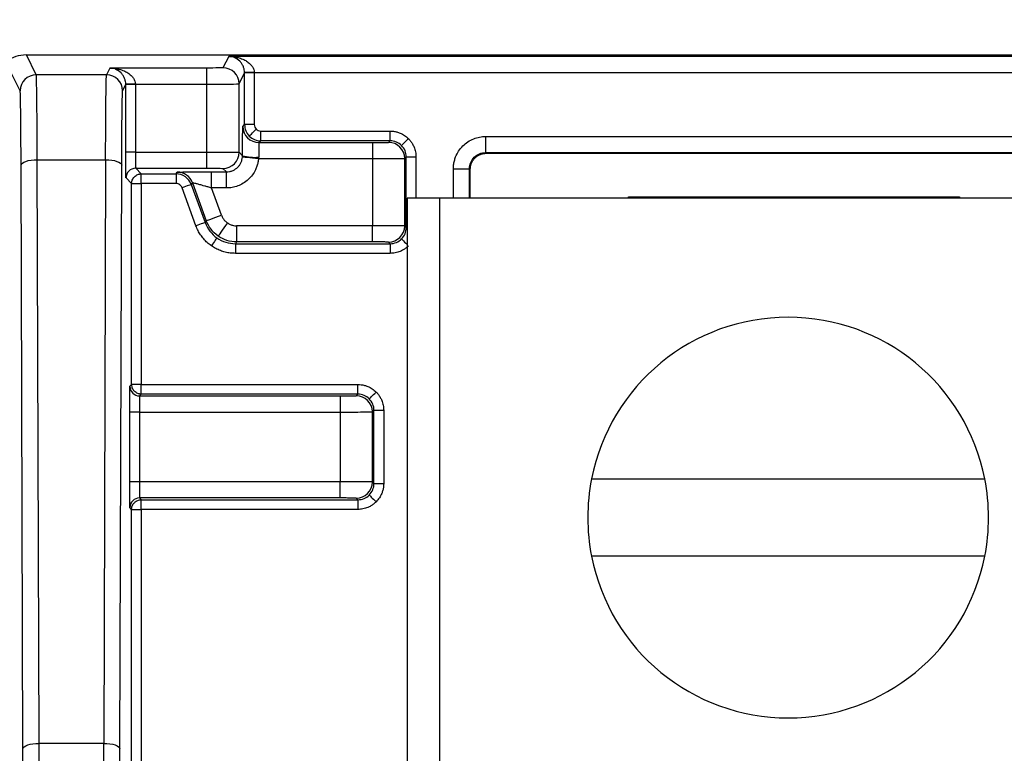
# Model space of a CAD drawing. Extents: x 897.4 to 914.4, y -8.5 to 2.5.
# Tile 43 of 102: x 902.422 to 903.022, y 0.979 to 1.426. Entities that reach past the tile are written whole.
import ezdxf

# ---------------------------------------------------------------- set-up
doc = ezdxf.new("R2010")
doc.units = 0
doc.header["$LTSCALE"] = 4
doc.header["$MEASUREMENT"] = 0
doc.layers.get('0').update_dxf_attribs({"linetype": 'CONTINUOUS'})
doc.layers.get('DEFPOINTS').update_dxf_attribs({"linetype": 'CONTINUOUS'})
doc.layers.add('DIMENSIONS', color=140, linetype='CONTINUOUS')
doc.styles.get("Standard").update_dxf_attribs({"font": 'romans.shx'})
doc.dimstyles.get("Standard").update_dxf_attribs({"dimtxt": 0.15, "dimasz": 0.18, "dimexe": 0.0625, "dimexo": 0.125, "dimgap": 0.0625, "dimtad": 0, "dimtih": 1, "dimtoh": 1, "dimzin": 0, "dimdsep": 46, "dimtxsty": 'Standard', "dimcen": 0, "dimadec": 0, "dimazin": 0, "dimtfac": 1, "dimtofl": 0, "dimtmove": 0, "dimatfit": 3, "dimfxl": 1, "dimtolj": 1, "dimtzin": 0, "dimarcsym": 0})

# ---------------------------------------------------------------- blocks, each defined once
blk = doc.blocks.new('*D6')
at = {"layer": 'DEFPOINTS', "color": 0, "transparency": 16777216}
for p in [(904.3338, 2.02355), (901.45398, 1.39894), (904.3338, 1.39894)]:
    blk.add_point(p, dxfattribs=at)
at = {"layer": 'DIMENSIONS', "color": 0, "lineweight": -2, "transparency": 16777216}
for p, q in [((901.45398, 1.52394), (901.45398, 2.08605)), ((904.3338, 1.52394), (904.3338, 2.08605)), ((901.63398, 2.02355), (902.51353, 2.02355)), ((904.1538, 2.02355), (903.27425, 2.02355))]:
    blk.add_line(p, q, dxfattribs=at)
at = {"layer": 'DIMENSIONS', "color": 0, "transparency": 16777216}
for points in [[(901.63398, 2.05355), (901.63398, 1.99355), (901.45398, 2.02355)], [(904.1538, 2.05355), (904.1538, 1.99355), (904.3338, 2.02355)]]:
    blk.add_solid(points, dxfattribs=at)
at = {"layer": 'DIMENSIONS', "color": 0, "transparency": 16777216, "char_height": 0.15, "attachment_point": 5}
for s, insert in [('\\A1;2.88', (902.89389, 2.16105)), ('\\A1;[73.1]', (902.89389, 1.84676))]:
    blk.add_mtext(s, dxfattribs=dict(at, insert=insert))

msp = doc.modelspace()

# ---------------------------------------------------------------- linework, layer by layer
for p, q in [((902.43173, 1.39285), (902.42568, 1.40495)), ((902.42568, 1.40495), (903.3621, 1.40495)), ((902.54907, 1.40409), (902.5456, 1.39714)), ((903.23871, 1.40409), (902.54907, 1.40409)), ((902.42189, 1.38301), (902.41392, 1.39894)), ((902.47661, 1.39697), (902.47456, 1.39285)), ((902.53576, 1.39697), (902.47661, 1.39697)), ((902.53576, 1.38713), (902.53576, 1.39697)), ((902.55544, 1.3873), (902.55878, 1.39397)), ((902.55878, 1.36243), (902.55878, 1.39397)), ((902.56468, 1.39397), (902.55878, 1.39397)), ((902.56468, 1.39425), (902.56468, 1.39397)), ((902.56468, 1.39425), (903.2231, 1.39425)), ((902.56468, 1.39397), (902.56468, 1.36243)), ((902.47456, 1.39285), (902.43173, 1.39285)), ((902.4844, 1.38301), (902.48632, 1.38685)), ((902.48632, 1.34565), (902.48632, 1.38685)), ((902.49223, 1.38685), (902.48632, 1.38685)), ((902.49222, 1.38713), (902.49223, 1.38685)), ((902.49222, 1.38713), (902.53576, 1.38713)), ((902.49223, 1.38685), (902.49223, 1.34565)), ((902.53576, 1.34565), (902.53576, 1.38713)), ((902.55544, 1.34557), (902.55544, 1.3873)), ((902.55771, 1.36136), (902.55878, 1.36243)), ((902.56468, 1.36243), (902.55878, 1.36243)), ((902.56862, 1.35259), (902.56862, 1.35849)), ((902.56862, 1.35849), (902.64758, 1.35849)), ((902.64758, 1.35259), (902.64758, 1.35849)), ((902.56862, 1.35259), (902.56755, 1.35152)), ((902.56755, 1.35152), (902.63676, 1.35152)), ((902.64758, 1.35259), (902.56862, 1.35259)), ((902.63676, 1.35152), (902.63676, 1.34168)), ((902.6466, 1.35161), (902.64758, 1.35259)), ((902.70583, 1.35521), (903.08195, 1.35521)), ((902.70583, 1.35521), (902.70583, 1.34537)), ((902.49223, 1.34565), (902.48632, 1.34565)), ((902.49223, 1.34565), (902.53576, 1.34565)), ((902.53576, 1.33581), (902.53576, 1.34565)), ((902.55544, 1.34557), (902.55754, 1.34346)), ((902.70583, 1.34537), (903.08195, 1.34537)), ((902.70583, 1.34537), (902.70626, 1.34494)), ((902.43341, 0.98492), (902.43228, 1.34103)), ((902.43228, 1.34103), (902.474, 1.34103)), ((902.474, 1.34103), (902.47287, 0.98492)), ((902.5673, 1.34168), (902.63676, 1.34168)), ((902.63676, 1.34168), (902.63676, 1.3007)), ((902.65644, 1.34176), (902.65742, 1.34274)), ((902.65644, 1.30062), (902.65644, 1.34176)), ((902.65742, 1.29964), (902.65742, 1.34274)), ((902.65742, 1.34274), (902.66333, 1.34274)), ((902.66333, 1.34274), (902.66333, 1.31767)), ((902.70626, 1.34494), (903.08152, 1.34494)), ((902.42357, 0.98155), (902.42244, 1.33767)), ((902.48271, 0.98155), (902.48384, 1.33767)), ((902.49236, 1.33581), (902.53576, 1.33581)), ((902.49236, 1.33581), (902.49579, 1.33239)), ((902.51701, 1.33239), (902.51775, 1.33345)), ((902.53864, 1.33362), (902.5477, 1.33362)), ((902.53864, 1.32378), (902.53864, 1.33362)), ((902.5456, 1.33572), (902.5477, 1.33362)), ((902.5477, 1.32378), (902.5477, 1.33362)), ((902.68615, 1.33553), (902.69599, 1.33553)), ((902.68615, 1.31767), (902.68615, 1.33553)), ((902.69599, 1.31767), (902.69599, 1.33553)), ((902.69642, 1.3351), (902.69599, 1.33553)), ((902.69642, 1.31767), (902.69642, 1.3351)), ((902.48988, 1.32648), (902.48646, 1.3299)), ((902.49579, 1.33239), (902.51701, 1.33239)), ((902.49579, 1.32648), (902.49579, 1.33239)), ((902.51701, 1.33239), (902.51701, 1.32648)), ((902.48988, 1.20389), (902.48988, 1.32648)), ((902.48988, 1.32648), (902.49579, 1.32648)), ((902.51701, 1.32648), (902.49579, 1.32648)), ((902.49579, 1.32648), (902.49579, 1.20389)), ((902.52914, 1.30073), (902.52071, 1.32389)), ((902.527, 1.32698), (902.52626, 1.32591)), ((902.52626, 1.32591), (902.53469, 1.30275)), ((902.527, 1.32698), (902.53543, 1.30381)), ((902.5477, 1.32378), (902.53864, 1.32378)), ((902.54468, 1.30718), (902.53864, 1.32378)), ((902.65785, 1.31767), (902.65785, 0.92767)), ((902.67793, 1.31767), (902.65785, 1.31767)), ((902.67793, 0.92767), (902.67793, 1.31767)), ((903.10277, 1.31767), (902.67793, 1.31767)), ((902.79291, 1.31767), (902.79291, 1.31834)), ((902.79291, 1.31834), (902.99488, 1.31834)), ((902.99488, 1.31834), (902.99488, 1.31767)), ((902.53543, 1.30381), (902.53469, 1.30275)), ((902.63676, 1.3007), (902.55393, 1.3007)), ((902.55393, 1.3007), (902.55393, 1.29086)), ((902.63676, 1.29086), (902.63676, 1.3007)), ((902.65742, 1.29964), (902.65644, 1.30062)), ((902.65742, 1.29964), (902.65785, 1.29964)), ((902.55393, 1.29086), (902.55318, 1.2898)), ((902.55318, 1.2898), (902.64758, 1.2898)), ((902.55318, 1.2898), (902.55318, 1.28389)), ((902.63676, 1.29086), (902.55393, 1.29086)), ((902.64758, 1.2898), (902.6466, 1.29078)), ((902.64758, 1.2898), (902.64758, 1.28389)), ((902.64758, 1.28389), (902.55318, 1.28389)), ((902.48881, 1.20282), (902.48988, 1.20389)), ((902.49579, 1.20389), (902.48988, 1.20389)), ((902.49579, 1.19799), (902.49579, 1.20389)), ((902.49579, 1.20389), (902.62787, 1.20389)), ((902.62787, 1.19799), (902.62787, 1.20389)), ((902.49579, 1.19799), (902.49472, 1.19692)), ((902.49472, 1.19692), (902.61705, 1.19692)), ((902.62787, 1.19799), (902.49579, 1.19799)), ((902.61705, 1.19692), (902.61705, 1.18708)), ((902.62689, 1.197), (902.62787, 1.19799)), ((902.48868, 1.14448), (902.48868, 1.18708)), ((902.49458, 1.18708), (902.48868, 1.18708)), ((902.49458, 1.18708), (902.49458, 1.14448)), ((902.49458, 1.18708), (902.61705, 1.18708)), ((902.61705, 1.18708), (902.61705, 1.14448)), ((902.63673, 1.18716), (902.63771, 1.18814)), ((902.63673, 1.14439), (902.63673, 1.18716)), ((902.63771, 1.14341), (902.63771, 1.18814)), ((902.63771, 1.18814), (902.64362, 1.18814)), ((902.64362, 1.18814), (902.64362, 1.14341)), ((902.49458, 1.14448), (902.48868, 1.14448)), ((902.61705, 1.14448), (902.49458, 1.14448)), ((902.61705, 1.13463), (902.61705, 1.14448)), ((902.63771, 1.14341), (902.63673, 1.14439)), ((902.63771, 1.14341), (902.64362, 1.14341)), ((902.77041, 1.14629), (903.01029, 1.14629)), ((902.61705, 1.13463), (902.49472, 1.13463)), ((902.49472, 1.13463), (902.49579, 1.13357)), ((902.49579, 1.13357), (902.62787, 1.13357)), ((902.49579, 1.12766), (902.49579, 1.13357)), ((902.62787, 1.13357), (902.62689, 1.13455)), ((902.62787, 1.13357), (902.62787, 1.12766)), ((902.48988, 1.12766), (902.48881, 1.12873)), ((902.48988, 0.93421), (902.48988, 1.12766)), ((902.48988, 1.12766), (902.49579, 1.12766)), ((902.62787, 1.12766), (902.49579, 1.12766)), ((902.49579, 1.12766), (902.49579, 0.93421)), ((903.01029, 1.09904), (902.77041, 1.09904)), ((902.47287, 0.98492), (902.43341, 0.98492))]:
    msp.add_line(p, q)
at = {"flags": 128}
for points in [[(902.56468, 1.39425), (902.56354, 1.39423), (902.56243, 1.39421), (902.56142, 1.39419), (902.56052, 1.39417), (902.55979, 1.39416), (902.55924, 1.39415), (902.5589, 1.39415), (902.55878, 1.39414)], [(902.49222, 1.38713), (902.49108, 1.38711), (902.48998, 1.38709), (902.48896, 1.38707), (902.48807, 1.38705), (902.48733, 1.38704), (902.48678, 1.38703), (902.48644, 1.38703), (902.48632, 1.38702)], [(902.56166, 1.35547), (902.56175, 1.35556), (902.56199, 1.3558), (902.56238, 1.35619), (902.5629, 1.35671), (902.56353, 1.35734), (902.56425, 1.35806), (902.56503, 1.35884), (902.56584, 1.35965)], [(902.65454, 1.3497), (902.65463, 1.34979), (902.65487, 1.35004), (902.65526, 1.35043), (902.65578, 1.35095), (902.65641, 1.35158), (902.65713, 1.35229), (902.65791, 1.35307), (902.65872, 1.35388)], [(902.42244, 1.33767), (902.42265, 1.33832), (902.42321, 1.33895), (902.42413, 1.33953), (902.42535, 1.34004), (902.42684, 1.34045), (902.42854, 1.34077), (902.43037, 1.34096), (902.43228, 1.34103)], [(902.474, 1.34103), (902.47591, 1.34096), (902.47775, 1.34077), (902.47944, 1.34045), (902.48093, 1.34004), (902.48216, 1.33953), (902.48307, 1.33895), (902.48364, 1.33832), (902.48384, 1.33767)], [(902.5673, 1.34168), (902.5654, 1.34185), (902.56357, 1.34202), (902.56189, 1.34217), (902.5604, 1.34231), (902.55918, 1.34242), (902.55827, 1.3425), (902.5577, 1.34255), (902.5575, 1.34257)], [(902.52626, 1.32591), (902.52614, 1.32587), (902.52582, 1.32575), (902.5253, 1.32556), (902.52461, 1.32531), (902.52377, 1.32501), (902.52282, 1.32466), (902.52178, 1.32428), (902.52071, 1.32389)], [(902.53543, 1.30381), (902.53562, 1.30388), (902.53616, 1.30408), (902.53702, 1.30439), (902.53817, 1.30481), (902.53957, 1.30532), (902.54116, 1.3059), (902.54289, 1.30653), (902.54468, 1.30718)], [(902.53469, 1.30275), (902.53457, 1.30271), (902.53425, 1.30259), (902.53373, 1.3024), (902.53304, 1.30215), (902.5322, 1.30185), (902.53125, 1.3015), (902.53021, 1.30112), (902.52914, 1.30073)], [(902.54828, 1.30248), (902.54719, 1.30092), (902.54614, 1.29942), (902.54517, 1.29803), (902.54431, 1.29681), (902.54361, 1.29581), (902.54309, 1.29506), (902.54276, 1.29459), (902.54264, 1.29442)], [(902.54189, 1.29336), (902.54182, 1.29325), (902.54162, 1.29297), (902.54131, 1.29252), (902.54089, 1.29192), (902.54038, 1.29119), (902.53979, 1.29036), (902.53916, 1.28946), (902.5385, 1.28852)], [(902.65454, 1.29268), (902.65463, 1.29259), (902.65487, 1.29235), (902.65526, 1.29196), (902.65578, 1.29144), (902.65641, 1.29081), (902.65713, 1.29009), (902.65785, 1.28937)], [(902.63483, 1.1951), (902.63492, 1.19519), (902.63516, 1.19544), (902.63555, 1.19582), (902.63607, 1.19634), (902.6367, 1.19697), (902.63742, 1.19769), (902.6382, 1.19847), (902.63901, 1.19928)], [(902.63483, 1.13645), (902.63492, 1.13636), (902.63516, 1.13612), (902.63555, 1.13573), (902.63607, 1.13521), (902.6367, 1.13458), (902.63742, 1.13386), (902.6382, 1.13308), (902.63901, 1.13227)], [(902.42357, 0.98155), (902.42378, 0.9822), (902.42435, 0.98283), (902.42526, 0.98341), (902.42648, 0.98392), (902.42797, 0.98434), (902.42967, 0.98465), (902.4315, 0.98485), (902.43341, 0.98492)], [(902.47287, 0.98492), (902.47478, 0.98485), (902.47662, 0.98465), (902.47831, 0.98434), (902.4798, 0.98392), (902.48103, 0.98341), (902.48194, 0.98283), (902.48251, 0.9822), (902.48271, 0.98155)]]:
    msp.add_lwpolyline(points, dxfattribs=at)
for centre, radius, start, end in [((902.5456, 1.38729), 0.00984, 0.01221, 89.99376), ((902.43173, 1.38301), 0.00984, 90.00624, 179.98693), ((902.47456, 1.38301), 0.00984, 0.01307, 89.99376), ((902.56755, 1.36136), 0.00984, 180.0041, 269.9959), ((902.6466, 1.34176), 0.00984, 0.00587, 89.99435), ((902.5456, 1.34557), 0.00984, 270.00419, 359.99581), ((902.56499, 1.37094), 0.02847, 254.82223, 274.81528), ((902.49236, 1.3299), 0.00591, 90.00507, 179.99493), ((902.51775, 1.32361), 0.00984, 20.00294, 89.99674), ((902.6466, 1.30062), 0.00984, 270.00431, 359.99548), ((902.89035, 1.12267), 0.12224, 11.14174, 168.85826), ((902.49472, 1.20282), 0.00591, 180.00577, 269.99566), ((902.62689, 1.18716), 0.00984, 0.00501, 89.99542), ((902.62689, 1.14439), 0.00984, 270.00544, 359.99499), ((902.89035, 1.12267), 0.12224, 168.85826, 191.14174), ((902.89035, 1.12267), 0.12224, 348.85826, 11.14174), ((902.49472, 1.12873), 0.00591, 90.00577, 179.99423), ((902.89035, 1.12267), 0.12224, 191.14174, 348.85826)]:
    msp.add_arc(centre, radius, start, end)
msp.add_ellipse((902.42322, 1.40003), major_axis=(0.01012, 0.00152), ratio=0.462497, start_param=1.256539, end_param=2.564741)
for points, knots in [([(902.55274, 1.40322), (902.5527, 1.40325), (902.55153, 1.40406), (902.55028, 1.40407), (902.54907, 1.40409)], [0, 0, 0, 0, 0.037636, 1, 1, 1, 1]), ([(902.54907, 1.40409), (902.55019, 1.40403), (902.5521, 1.40394), (902.555, 1.40334), (902.55755, 1.40249), (902.56, 1.40124), (902.56198, 1.39975), (902.56346, 1.39802), (902.56444, 1.39618), (902.5646, 1.39487), (902.56468, 1.39425)], [0, 0, 0, 0, 0.176677, 0.300494, 0.46017, 0.592705, 0.718011, 0.82522, 0.917554, 1, 1, 1, 1]), ([(902.55878, 1.39414), (902.55873, 1.39476), (902.55863, 1.39608), (902.55803, 1.39793), (902.5571, 1.39966), (902.55537, 1.4018), (902.55382, 1.40264), (902.55274, 1.40322)], [0, 0, 0, 0, 0.119977, 0.254356, 0.410397, 0.592784, 1, 1, 1, 1]), ([(902.48028, 1.3961), (902.48024, 1.39613), (902.47908, 1.39694), (902.47782, 1.39695), (902.47661, 1.39697)], [0, 0, 0, 0, 0.037635, 1, 1, 1, 1]), ([(902.47661, 1.39697), (902.47774, 1.39691), (902.47964, 1.39682), (902.48254, 1.39622), (902.48509, 1.39537), (902.48755, 1.39412), (902.48952, 1.39263), (902.491, 1.3909), (902.49199, 1.38906), (902.49215, 1.38775), (902.49222, 1.38713)], [0, 0, 0, 0, 0.176677, 0.300494, 0.46017, 0.592705, 0.718011, 0.82522, 0.917554, 1, 1, 1, 1]), ([(902.48632, 1.38702), (902.48627, 1.38764), (902.48618, 1.38896), (902.48557, 1.39081), (902.48464, 1.39254), (902.48291, 1.39468), (902.48136, 1.39552), (902.48028, 1.3961)], [0, 0, 0, 0, 0.119977, 0.254357, 0.410399, 0.592781, 1, 1, 1, 1]), ([(902.5456, 1.39714), (902.54558, 1.39709), (902.5445, 1.39705), (902.54086, 1.39699), (902.53832, 1.39697), (902.53576, 1.39697)], [0, 0, 0, 0, 0.5, 0.5, 1, 1, 1, 1]), ([(902.43228, 1.34103), (902.43224, 1.3559), (902.43217, 1.36904), (902.43197, 1.3874), (902.43185, 1.39257), (902.43173, 1.39285)], [0, 0, 0, 0, 0.5, 0.5, 1, 1, 1, 1]), ([(902.474, 1.34103), (902.47401, 1.3427), (902.47402, 1.34613), (902.47404, 1.35123), (902.47406, 1.35642), (902.47409, 1.36163), (902.47413, 1.36677), (902.47416, 1.37176), (902.47421, 1.3765), (902.47425, 1.38088), (902.47431, 1.38478), (902.47436, 1.38808), (902.47442, 1.39063), (902.47449, 1.39238), (902.47453, 1.39269), (902.47456, 1.39285)], [0, 0, 0, 0, 0.056454, 0.11632, 0.179599, 0.24629, 0.316392, 0.389906, 0.466832, 0.547168, 0.630915, 0.718072, 0.808638, 0.902615, 1, 1, 1, 1]), ([(902.42244, 1.33767), (902.42244, 1.33925), (902.42243, 1.34239), (902.42241, 1.34693), (902.42238, 1.35129), (902.42235, 1.35698), (902.4223, 1.3636), (902.42223, 1.37042), (902.42215, 1.37594), (902.42206, 1.37988), (902.42198, 1.38241), (902.42192, 1.38281), (902.42189, 1.38301)], [0, 0, 0, 0, 0.061202, 0.122103, 0.183036, 0.244331, 0.372078, 0.500076, 0.627824, 0.755824, 0.87785, 1, 1, 1, 1]), ([(902.48384, 1.33767), (902.48389, 1.35068), (902.48396, 1.36217), (902.48416, 1.37824), (902.48428, 1.38277), (902.4844, 1.38301)], [0, 0, 0, 0, 0.5, 0.5, 1, 1, 1, 1]), ([(902.53576, 1.38713), (902.54089, 1.38713), (902.54597, 1.38715), (902.55325, 1.38721), (902.55539, 1.38725), (902.55544, 1.3873)], [0, 0, 0, 0, 0.5, 0.5, 1, 1, 1, 1]), ([(902.55754, 1.34346), (902.55754, 1.34423), (902.55754, 1.34576), (902.55755, 1.34801), (902.55756, 1.3506), (902.55757, 1.35344), (902.5576, 1.35622), (902.55762, 1.35852), (902.55765, 1.36013), (902.55768, 1.36116), (902.5577, 1.3613), (902.55771, 1.36136)], [0, 0, 0, 0, 0.079991, 0.160079, 0.241377, 0.369228, 0.500056, 0.62791, 0.75874, 0.878649, 1, 1, 1, 1]), ([(902.56468, 1.36243), (902.56473, 1.36191), (902.56483, 1.36086), (902.5655, 1.36005), (902.56584, 1.35965)], [0, 0, 0, 0, 0.5000053, 1, 1, 1, 1]), ([(902.56584, 1.35965), (902.56624, 1.35931), (902.56705, 1.35864), (902.5681, 1.35854), (902.56862, 1.35849)], [0, 0, 0, 0, 0.4999947, 1, 1, 1, 1]), ([(902.64758, 1.35849), (902.64827, 1.35847), (902.64964, 1.35842), (902.65166, 1.358), (902.65394, 1.35723), (902.65641, 1.35595), (902.65794, 1.35457), (902.65872, 1.35388)], [0, 0, 0, 0, 0.166559, 0.332336, 0.500198, 0.749371, 1, 1, 1, 1]), ([(902.56755, 1.35152), (902.56753, 1.3515), (902.5675, 1.35055), (902.56744, 1.34728), (902.56741, 1.34497), (902.56738, 1.34257)], [0, 0, 0, 0, 0.5, 0.5, 1, 1, 1, 1]), ([(902.63676, 1.35152), (902.63741, 1.35152), (902.63869, 1.35152), (902.64053, 1.35153), (902.64222, 1.35153), (902.64373, 1.35155), (902.64501, 1.35156), (902.64591, 1.35157), (902.64649, 1.35159), (902.64656, 1.3516), (902.6466, 1.35161)], [0, 0, 0, 0, 0.1269704, 0.2493532, 0.372143, 0.5002867, 0.6286471, 0.7600002, 0.8792768, 1, 1, 1, 1]), ([(902.65872, 1.35388), (902.65918, 1.35338), (902.66012, 1.35237), (902.66125, 1.35064), (902.66232, 1.34849), (902.66316, 1.34584), (902.66327, 1.34378), (902.66333, 1.34274)], [0, 0, 0, 0, 0.166554, 0.332327, 0.500188, 0.749363, 1, 1, 1, 1]), ([(902.68615, 1.33553), (902.68618, 1.33635), (902.68624, 1.33799), (902.68672, 1.34042), (902.68763, 1.34326), (902.68925, 1.3464), (902.6918, 1.34952), (902.69493, 1.35209), (902.69843, 1.35389), (902.70211, 1.35502), (902.70459, 1.35515), (902.70583, 1.35521)], [0, 0, 0, 0, 0.079599, 0.159226, 0.240133, 0.368604, 0.500069, 0.628541, 0.760008, 0.87928, 1, 1, 1, 1]), ([(902.48646, 1.3299), (902.48645, 1.32993), (902.48644, 1.32999), (902.48642, 1.33039), (902.48639, 1.33146), (902.48637, 1.33366), (902.48634, 1.33697), (902.48633, 1.33975), (902.48632, 1.34269), (902.48632, 1.34466), (902.48632, 1.34565)], [0, 0, 0, 0, 0.079743, 0.159521, 0.240575, 0.499392, 0.627985, 0.759573, 0.879062, 1, 1, 1, 1]), ([(902.49223, 1.34565), (902.49225, 1.34309), (902.49227, 1.34054), (902.49232, 1.3369), (902.49234, 1.33583), (902.49236, 1.33581)], [0, 0, 0, 0, 0.5, 0.5, 1, 1, 1, 1]), ([(902.53576, 1.34565), (902.54088, 1.34564), (902.54597, 1.34562), (902.55325, 1.34559), (902.5554, 1.34558), (902.55544, 1.34557)], [0, 0, 0, 0, 0.5, 0.5, 1, 1, 1, 1]), ([(902.69599, 1.33553), (902.69599, 1.33811), (902.69705, 1.34066), (902.7007, 1.34431), (902.70325, 1.34537), (902.70583, 1.34537)], [0, 0, 0, 0, 0.5, 0.5, 1, 1, 1, 1]), ([(902.5477, 1.33362), (902.54831, 1.33366), (902.54954, 1.33372), (902.55131, 1.33425), (902.55295, 1.33507), (902.5544, 1.33618), (902.55563, 1.33754), (902.55657, 1.33909), (902.55724, 1.34078), (902.55741, 1.34198), (902.5575, 1.34257)], [0, 0, 0, 0, 0.126279, 0.252188, 0.37773, 0.502906, 0.627719, 0.752171, 0.876264, 1, 1, 1, 1]), ([(902.5673, 1.34168), (902.56721, 1.34091), (902.56701, 1.33937), (902.56637, 1.33711), (902.56532, 1.3345), (902.56361, 1.33166), (902.56107, 1.32886), (902.55804, 1.32656), (902.55471, 1.32496), (902.55122, 1.32395), (902.54888, 1.32384), (902.5477, 1.32378)], [0, 0, 0, 0, 0.079961, 0.160012, 0.241278, 0.369181, 0.500061, 0.627965, 0.758847, 0.878701, 1, 1, 1, 1]), ([(902.63676, 1.34168), (902.6419, 1.34168), (902.64698, 1.34169), (902.65426, 1.34172), (902.6564, 1.34174), (902.65644, 1.34176)], [0, 0, 0, 0, 0.5, 0.5, 1, 1, 1, 1]), ([(902.69642, 1.3351), (902.69646, 1.33575), (902.69652, 1.33704), (902.69709, 1.33889), (902.69801, 1.34059), (902.69926, 1.3421), (902.70081, 1.34338), (902.70256, 1.34428), (902.7044, 1.34484), (902.70564, 1.34491), (902.70626, 1.34494)], [0, 0, 0, 0, 0.127006, 0.249363, 0.372126, 0.5003, 0.628713, 0.760119, 0.879335, 1, 1, 1, 1]), ([(902.51775, 1.33345), (902.51779, 1.33346), (902.51786, 1.33347), (902.51839, 1.33349), (902.51936, 1.33352), (902.5211, 1.33355), (902.52381, 1.33357), (902.52713, 1.3336), (902.53082, 1.33361), (902.53471, 1.33362), (902.53732, 1.33362), (902.53864, 1.33362)], [0, 0, 0, 0, 0.077211, 0.154594, 0.2335, 0.359595, 0.490147, 0.619323, 0.753051, 0.875495, 1, 1, 1, 1]), ([(902.53576, 1.33581), (902.53832, 1.33581), (902.54086, 1.3358), (902.5445, 1.33577), (902.54558, 1.33575), (902.5456, 1.33572)], [0, 0, 0, 0, 0.5, 0.5, 1, 1, 1, 1]), ([(902.48988, 1.32648), (902.48992, 1.327), (902.48999, 1.32795), (902.49048, 1.32916), (902.49103, 1.33003), (902.49196, 1.33108), (902.4932, 1.33189), (902.49451, 1.33227), (902.49514, 1.33235), (902.4955, 1.33238), (902.49568, 1.33238), (902.49579, 1.33239)], [0, 0, 0, 0, 0.167515, 0.306819, 0.417844, 0.500535, 0.759523, 0.883187, 0.942553, 0.965773, 1, 1, 1, 1]), ([(902.52071, 1.32389), (902.52054, 1.32425), (902.5202, 1.32499), (902.5193, 1.32581), (902.51822, 1.32638), (902.51741, 1.32645), (902.51701, 1.32648)], [0, 0, 0, 0, 0.2484807, 0.4998574, 0.7485067, 1, 1, 1, 1]), ([(902.53864, 1.32378), (902.53789, 1.32399), (902.53647, 1.32439), (902.5345, 1.32494), (902.53286, 1.3254), (902.53152, 1.32579), (902.53, 1.32622), (902.52847, 1.32662), (902.52724, 1.32694), (902.52708, 1.32696), (902.527, 1.32698)], [0, 0, 0, 0, 0.13627, 0.257767, 0.364543, 0.456684, 0.534325, 0.701767, 0.85566, 1, 1, 1, 1]), ([(902.54468, 1.30718), (902.54495, 1.30656), (902.54547, 1.30534), (902.54671, 1.30373), (902.54775, 1.3029), (902.54828, 1.30248)], [0, 0, 0, 0, 0.335729, 0.664276, 1, 1, 1, 1]), ([(902.5385, 1.28852), (902.53766, 1.28915), (902.53598, 1.29041), (902.53379, 1.29265), (902.5319, 1.29511), (902.53031, 1.2978), (902.52953, 1.29975), (902.52914, 1.30073)], [0, 0, 0, 0, 0.203075, 0.4015431, 0.5984522, 0.7969219, 1, 1, 1, 1]), ([(902.54828, 1.30248), (902.54886, 1.30213), (902.54999, 1.30143), (902.55193, 1.30082), (902.55326, 1.30074), (902.55393, 1.3007)], [0, 0, 0, 0, 0.3357244, 0.6642712, 1, 1, 1, 1]), ([(902.65644, 1.30062), (902.6564, 1.30064), (902.65426, 1.30066), (902.64698, 1.3007), (902.6419, 1.3007), (902.63676, 1.3007)], [0, 0, 0, 0, 0.5, 0.5, 1, 1, 1, 1]), ([(902.55318, 1.28389), (902.55212, 1.28393), (902.55003, 1.28399), (902.54695, 1.28457), (902.544, 1.2855), (902.54115, 1.2868), (902.53939, 1.28794), (902.5385, 1.28852)], [0, 0, 0, 0, 0.203078, 0.401548, 0.598457, 0.796925, 1, 1, 1, 1]), ([(902.6466, 1.29078), (902.64656, 1.29078), (902.64649, 1.29079), (902.64591, 1.29081), (902.64498, 1.29082), (902.64373, 1.29084), (902.64218, 1.29085), (902.64044, 1.29086), (902.63861, 1.29086), (902.63738, 1.29086), (902.63676, 1.29086)], [0, 0, 0, 0, 0.1269752, 0.2493619, 0.3721542, 0.5002988, 0.6286582, 0.7600085, 0.8792813, 1, 1, 1, 1]), ([(902.65872, 1.2885), (902.65821, 1.28804), (902.65721, 1.2871), (902.65548, 1.28597), (902.65332, 1.2849), (902.65068, 1.28406), (902.64861, 1.28395), (902.64758, 1.28389)], [0, 0, 0, 0, 0.166554, 0.332327, 0.500188, 0.749363, 1, 1, 1, 1]), ([(902.48868, 1.18708), (902.48868, 1.18773), (902.48868, 1.18903), (902.48868, 1.19097), (902.48869, 1.19425), (902.48871, 1.19756), (902.48874, 1.20028), (902.48876, 1.20173), (902.48879, 1.20265), (902.48881, 1.20276), (902.48881, 1.20282)], [0, 0, 0, 0, 0.07974, 0.159515, 0.240566, 0.49938, 0.627973, 0.759565, 0.879058, 1, 1, 1, 1]), ([(902.49579, 1.19799), (902.49569, 1.19799), (902.49551, 1.19799), (902.49515, 1.19802), (902.49451, 1.1981), (902.49319, 1.19848), (902.49168, 1.19949), (902.49023, 1.20139), (902.49001, 1.20294), (902.48988, 1.20389)], [0, 0, 0, 0, 0.032671, 0.057605, 0.117135, 0.241141, 0.500843, 0.6945, 1, 1, 1, 1]), ([(902.62787, 1.20389), (902.62856, 1.20387), (902.62993, 1.20381), (902.63196, 1.2034), (902.63423, 1.20262), (902.6367, 1.20135), (902.63824, 1.19997), (902.63901, 1.19928)], [0, 0, 0, 0, 0.166559, 0.332336, 0.500198, 0.749371, 1, 1, 1, 1]), ([(902.49472, 1.19692), (902.4947, 1.1969), (902.49467, 1.19583), (902.49463, 1.19219), (902.49461, 1.18964), (902.49458, 1.18708)], [0, 0, 0, 0, 0.5, 0.5, 1, 1, 1, 1]), ([(902.61705, 1.19692), (902.6177, 1.19692), (902.61898, 1.19692), (902.62082, 1.19692), (902.62251, 1.19693), (902.62402, 1.19694), (902.6253, 1.19696), (902.6262, 1.19697), (902.62678, 1.19699), (902.62685, 1.197), (902.62689, 1.197)], [0, 0, 0, 0, 0.12697, 0.249353, 0.372143, 0.500287, 0.628647, 0.76, 0.879277, 1, 1, 1, 1]), ([(902.63901, 1.19928), (902.63948, 1.19878), (902.64041, 1.19777), (902.64155, 1.19604), (902.64261, 1.19389), (902.64345, 1.19124), (902.64356, 1.18918), (902.64362, 1.18814)], [0, 0, 0, 0, 0.166554, 0.332327, 0.500188, 0.749363, 1, 1, 1, 1]), ([(902.61705, 1.18708), (902.62219, 1.18708), (902.62727, 1.18709), (902.63455, 1.18712), (902.63669, 1.18714), (902.63673, 1.18716)], [0, 0, 0, 0, 0.5, 0.5, 1, 1, 1, 1]), ([(902.48881, 1.12873), (902.48881, 1.12876), (902.4888, 1.12881), (902.48878, 1.12922), (902.48875, 1.13028), (902.48872, 1.13249), (902.4887, 1.1358), (902.48869, 1.13858), (902.48868, 1.14151), (902.48868, 1.14348), (902.48868, 1.14448)], [0, 0, 0, 0, 0.079743, 0.159521, 0.240575, 0.499392, 0.627985, 0.759573, 0.879062, 1, 1, 1, 1]), ([(902.49458, 1.14448), (902.49461, 1.14191), (902.49463, 1.13937), (902.49467, 1.13573), (902.4947, 1.13466), (902.49472, 1.13463)], [0, 0, 0, 0, 0.5, 0.5, 1, 1, 1, 1]), ([(902.63673, 1.14439), (902.63669, 1.14441), (902.63455, 1.14443), (902.62727, 1.14447), (902.62219, 1.14448), (902.61705, 1.14448)], [0, 0, 0, 0, 0.5, 0.5, 1, 1, 1, 1]), ([(902.64362, 1.14341), (902.64359, 1.14272), (902.64354, 1.14135), (902.64313, 1.13933), (902.64235, 1.13705), (902.64108, 1.13458), (902.6397, 1.13304), (902.63901, 1.13227)], [0, 0, 0, 0, 0.166559, 0.332336, 0.500198, 0.749371, 1, 1, 1, 1]), ([(902.48988, 1.12766), (902.48992, 1.12818), (902.48999, 1.12913), (902.49048, 1.13034), (902.49103, 1.13121), (902.49196, 1.13226), (902.4932, 1.13307), (902.49451, 1.13345), (902.49514, 1.13354), (902.4955, 1.13356), (902.49568, 1.13357), (902.49579, 1.13357)], [0, 0, 0, 0, 0.1675145, 0.3068189, 0.4178439, 0.5005348, 0.7595228, 0.8831874, 0.9425533, 0.9657731, 1, 1, 1, 1]), ([(902.62689, 1.13455), (902.62685, 1.13455), (902.62678, 1.13456), (902.6262, 1.13458), (902.62528, 1.1346), (902.62402, 1.13461), (902.62247, 1.13462), (902.62073, 1.13463), (902.6189, 1.13463), (902.61767, 1.13463), (902.61705, 1.13463)], [0, 0, 0, 0, 0.126975, 0.249362, 0.372154, 0.500299, 0.628658, 0.760008, 0.879281, 1, 1, 1, 1]), ([(902.63901, 1.13227), (902.6385, 1.13181), (902.6375, 1.13087), (902.63577, 1.12974), (902.63362, 1.12867), (902.63097, 1.12783), (902.62891, 1.12772), (902.62787, 1.12766)], [0, 0, 0, 0, 0.166554, 0.332327, 0.500188, 0.749363, 1, 1, 1, 1]), ([(902.42361, 0.95801), (902.42361, 0.95962), (902.42361, 0.96282), (902.4236, 0.9676), (902.4236, 0.97232), (902.42359, 0.97699), (902.42358, 0.98003), (902.42357, 0.98155)], [0, 0, 0, 0, 0.200982, 0.400492, 0.599507, 0.799017, 1, 1, 1, 1])]:
    msp.add_open_spline(points, degree=3, knots=knots)
for points in [[(902.55878, 1.39397), (902.55878, 1.39403), (902.55878, 1.39409), (902.55878, 1.39414)], [(902.48632, 1.38685), (902.48632, 1.38691), (902.48632, 1.38697), (902.48632, 1.38702)], [(902.55878, 1.36243), (902.55878, 1.35984), (902.55983, 1.3573), (902.56166, 1.35547)], [(902.56166, 1.35547), (902.56349, 1.35364), (902.56603, 1.35259), (902.56862, 1.35259)], [(902.65454, 1.3497), (902.65272, 1.35153), (902.65016, 1.35259), (902.64758, 1.35259)], [(902.65742, 1.34274), (902.65742, 1.34532), (902.65636, 1.34788), (902.65454, 1.3497)], [(902.5575, 1.34257), (902.55753, 1.34287), (902.55754, 1.34317), (902.55754, 1.34346)], [(902.56738, 1.34257), (902.56736, 1.34227), (902.56733, 1.34198), (902.5673, 1.34168)], [(902.52626, 1.32591), (902.52486, 1.32976), (902.5211, 1.33239), (902.51701, 1.33239)], [(902.54264, 1.29442), (902.53936, 1.29672), (902.5368, 1.30005), (902.53543, 1.30381)], [(902.53469, 1.30275), (902.53606, 1.29898), (902.53861, 1.29566), (902.54189, 1.29336)], [(902.65454, 1.29268), (902.65636, 1.2945), (902.65742, 1.29706), (902.65742, 1.29964)], [(902.54189, 1.29336), (902.54518, 1.29106), (902.54917, 1.2898), (902.55318, 1.2898)], [(902.55393, 1.29086), (902.54992, 1.29086), (902.54592, 1.29212), (902.54264, 1.29442)], [(902.64758, 1.2898), (902.65016, 1.2898), (902.65272, 1.29086), (902.65454, 1.29268)], [(902.63483, 1.1951), (902.63301, 1.19692), (902.63045, 1.19799), (902.62787, 1.19799)], [(902.63771, 1.18814), (902.63771, 1.19072), (902.63665, 1.19328), (902.63483, 1.1951)], [(902.63483, 1.13645), (902.63665, 1.13827), (902.63771, 1.14083), (902.63771, 1.14341)], [(902.62787, 1.13357), (902.63045, 1.13357), (902.63301, 1.13463), (902.63483, 1.13645)], [(902.43345, 0.95801), (902.43345, 0.96716), (902.43344, 0.97631), (902.43341, 0.98492)], [(902.47284, 0.95801), (902.47285, 0.96716), (902.47286, 0.97631), (902.47287, 0.98492)], [(902.48268, 0.95801), (902.48268, 0.96602), (902.48269, 0.97402), (902.48271, 0.98155)]]:
    msp.add_open_spline(points, degree=3)

# ---------------------------------------------------------------- dimensions: what is measured, and where the dimension line sits
at = {"layer": 'DIMENSIONS'}
dim = msp.add_linear_dim(base=(904.3338, 2.02355), p1=(901.45398, 1.39894), p2=(904.3338, 1.39894), dimstyle='Standard', override={"dimpost": '\\X'}, dxfattribs=at)
dim.commit()
dim.dimension.update_dxf_attribs({"geometry": '*D6', "text_midpoint": (902.89389, 2.02355)})

doc.saveas('drawing.dxf')
